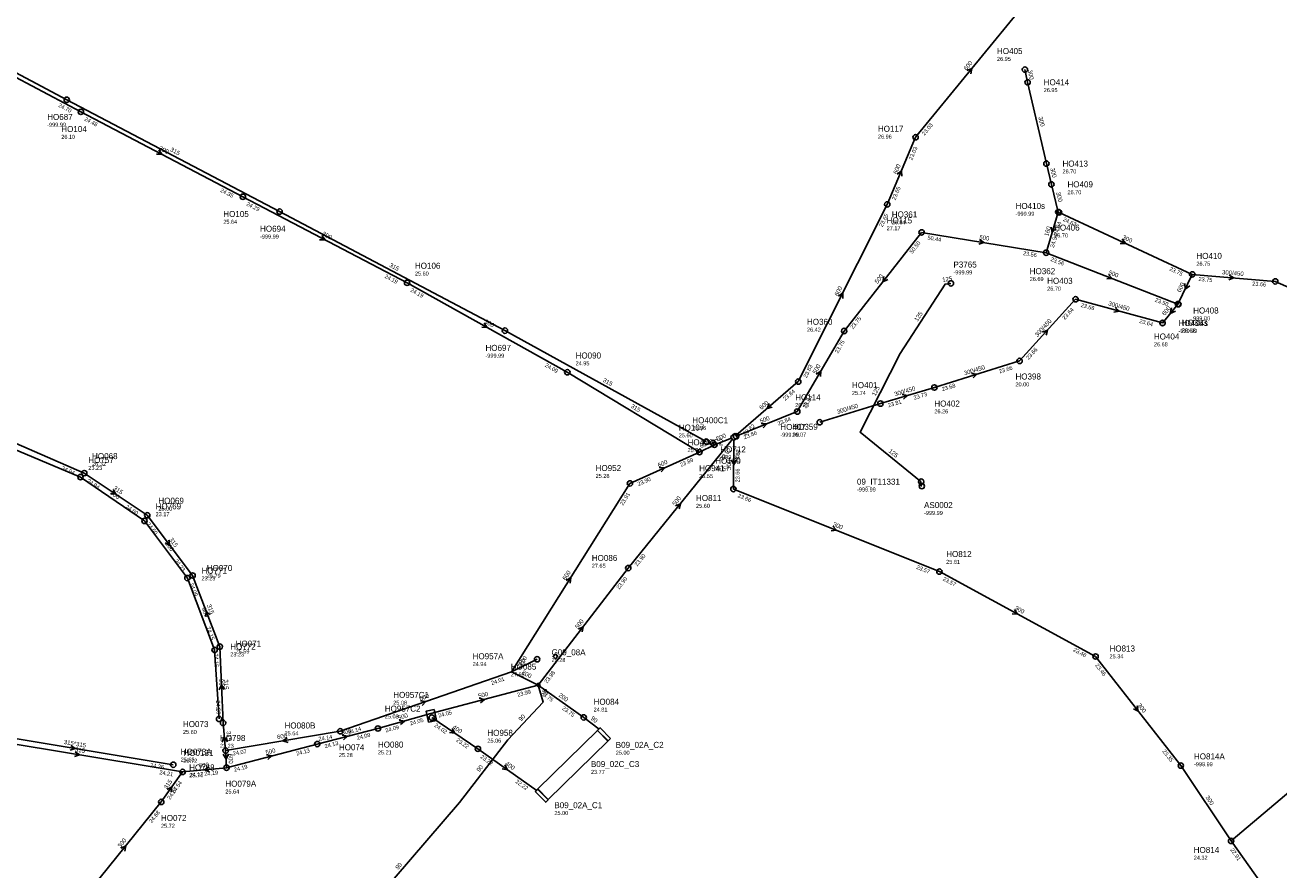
# Model space of a CAD drawing. Header units: metres. Extents: x 179992 to 198392, y 351761 to 369438.
# Tile 82 of 194: x 193270 to 193645, y 357761 to 358014. Entities that reach past the tile are written whole.
import ezdxf

# ---------------------------------------------------------------- set-up
doc = ezdxf.new("R2010")
doc.units = ezdxf.units.M

msp = doc.modelspace()

# ---------------------------------------------------------------- linework, layer by layer
at = {"layer": 'B-WE-RI-GWA-RIOOLLEIDING', "linetype": 'Continuous'}
for points in [[(193329.937, 357796.541), (193329.156, 357804.822)], [(193391.61, 357806.43), (193405.42, 357797.09)], [(193405.42, 357797.09), (193423.086, 357784.565)], [(193317.06, 357790.18), (193310.68, 357781.21)]]:
    msp.add_lwpolyline(points, dxfattribs=at)
at = {"layer": 'B-WE-RI-GWA-RIOOLLEIDING_BETON_250', "linetype": 'Continuous'}
msp.add_lwpolyline([(193665.179, 357798.559), (193630.715, 357769.539)], dxfattribs=at)
at = {"layer": 'B-WE-RI-GWA-RIOOLLEIDING_BETON_300', "linetype": 'Continuous'}
for points in [[(193237.655, 358013.531), (193286.635, 357987.628)], [(193286.635, 357987.628), (193335.097, 357962.218)], [(193335.097, 357962.218), (193384.234, 357936.493)], [(193384.234, 357936.493), (193432.157, 357909.725)], [(193241.389, 357899.693), (193287.659, 357879.551)], [(193310.68, 357781.21), (193289.504, 357754.972)]]:
    msp.add_lwpolyline(points, dxfattribs=at)
at = {"layer": 'B-WE-RI-GWA-RIOOLLEIDING_BETON_450', "linetype": 'Continuous'}
msp.add_lwpolyline([(193619.102, 357939.007), (193643.95, 357936.91)], dxfattribs=at)
at = {"layer": 'B-WE-RI-GWA-RIOOLLEIDING_BETON_500', "linetype": 'Continuous'}
for points in [[(193514.98, 357922.07), (193538.13, 357951.56)], [(193538.13, 357951.56), (193575.401, 357945.487)], [(193575.401, 357945.487), (193614.81, 357930.13)], [(193614.81, 357930.13), (193614.95, 357930.073)], [(193500.94, 357897.98), (193514.98, 357922.07)], [(193482.649, 357890.571), (193500.94, 357897.98)], [(193450.4, 357851.16), (193481.592, 357889.682)], [(193475.724, 357888.569), (193476.16, 357888.03)], [(193423.452, 357816.088), (193450.4, 357851.16)], [(193391.32, 357807.66), (193423.452, 357816.088)], [(193375.492, 357803.156), (193391.32, 357807.66)], [(193357.357, 357798.512), (193375.492, 357803.156)], [(193330.19, 357791.45), (193357.357, 357798.512)]]:
    msp.add_lwpolyline(points, dxfattribs=at)
at = {"layer": 'B-WE-RI-GWA-RIOOLLEIDING_BETON_600', "linetype": 'Continuous'}
for points in [[(193536.33, 357980.02), (193570.02, 358021.21)], [(193527.86, 357959.95), (193536.33, 357980.02)], [(193501.24, 357906.94), (193527.86, 357959.95)], [(193614.81, 357930.13), (193619.102, 357939.007)], [(193610.23, 357924.46), (193614.81, 357930.13)], [(193482.599, 357890.809), (193501.24, 357906.94)], [(193476.16, 357888.03), (193481.302, 357890.037)], [(193471.66, 357885.83), (193476.16, 357888.03)], [(193450.903, 357876.488), (193471.66, 357885.83)], [(193415.411, 357820.094), (193450.903, 357876.488)], [(193415.411, 357820.094), (193364.237, 357802.336)], [(193329.937, 357796.541), (193364.237, 357802.336)], [(193330.19, 357791.45), (193329.937, 357796.541)], [(193317.06, 357790.18), (193330.19, 357791.45)]]:
    msp.add_lwpolyline(points, dxfattribs=at)
at = {"layer": 'B-WE-RI-GWA-RIOOLLEIDING_GVK_300', "linetype": 'Continuous'}
for points in [[(193569.05, 358000.25), (193569.847, 357996.471), (193575.482, 357972.153), (193576.965, 357965.925), (193579.02, 357957.64)], [(193482.015, 357889.343), (193481.83, 357874.79)], [(193481.83, 357874.79), (193543.461, 357850.109)], [(193543.461, 357850.109), (193590.19, 357824.7)], [(193590.19, 357824.7), (193615.681, 357792.065)], [(193615.681, 357792.065), (193630.715, 357769.539)], [(193630.715, 357769.539), (193664.418, 357722.028)]]:
    msp.add_lwpolyline(points, dxfattribs=at)
at = {"layer": 'B-WE-RI-GWA-RIOOLLEIDING_GVK_450', "linetype": 'Continuous'}
msp.add_lwpolyline([(193643.95, 357936.91), (193691.138, 357916.251), (193729.063, 357900.655)], dxfattribs=at)
at = {"layer": 'B-WE-RI-GWA-RIOOLLEIDING_PVC_160', "linetype": 'Continuous'}
msp.add_lwpolyline([(193579.02, 357957.64), (193575.401, 357945.487)], dxfattribs=at)
at = {"layer": 'B-WE-RI-GWA-RIOOLLEIDING_PVC_200', "linetype": 'Continuous'}
for points in [[(193415.411, 357820.094), (193423.452, 357816.088)], [(193415.411, 357820.094), (193423.452, 357816.088)], [(193437.055, 357806.489), (193423.452, 357816.088)]]:
    msp.add_lwpolyline(points, dxfattribs=at)
at = {"layer": 'B-WE-RI-GWA-RIOOLLEIDING_PVC_315', "linetype": 'Continuous'}
for points in [[(193432.157, 357909.725), (193471.66, 357885.83)], [(193287.659, 357879.551), (193306.489, 357866.949)], [(193306.489, 357866.949), (193320.058, 357848.94)], [(193328.208, 357827.646), (193320.058, 357848.94)], [(193329.156, 357804.822), (193328.208, 357827.646)]]:
    msp.add_lwpolyline(points, dxfattribs=at)
at = {"layer": 'B-WE-RI-GWA-RIOOLPUT_INSPECTIEPUT', "linetype": 'Continuous'}
msp.add_lwpolyline([(193423.508, 357815.58), (193424.023, 357816.193), (193423.41, 357816.707), (193422.895, 357816.094), (193423.508, 357815.58)], dxfattribs=at)
at = {"layer": 'B-WE-RI-GWA-RIOOLPUT_INSPECTIEPUT'}
for centre in [(193569.05, 358000.25), (193286.64, 357987.63), (193536.33, 357980.02), (193335.1, 357962.22), (193527.86, 357959.95), (193579.02, 357957.64), (193538.13, 357951.56), (193575.4, 357945.49), (193619.1, 357939.01), (193384.23, 357936.49), (193643.95, 357936.91), (193614.81, 357930.13), (193614.95, 357930.07), (193610.23, 357924.46), (193514.98, 357922.07), (193432.16, 357909.72), (193501.24, 357906.94), (193500.94, 357897.98), (193471.66, 357885.83), (193475.72, 357888.57), (193476.16, 357888.03), (193287.66, 357879.55), (193450.9, 357876.49), (193481.83, 357874.79), (193306.49, 357866.95), (193320.06, 357848.94), (193450.4, 357851.16), (193543.46, 357850.11), (193328.21, 357827.65), (193329.16, 357804.82), (193375.49, 357803.16), (193364.24, 357802.34), (193329.94, 357796.54), (193357.36, 357798.51), (193405.42, 357797.09), (193330.19, 357791.45), (193615.68, 357792.07), (193310.68, 357781.21), (193630.71, 357769.54)]:
    msp.add_circle(centre, 0.8, dxfattribs=at)
at = {"layer": 'B-WE-RI-GWA-RIOOLPUT_OVERSTORTPUT', "linetype": 'Continuous'}
for points in [[(193480.972, 357890.42), (193481.936, 357889.271), (193483.085, 357890.235), (193482.121, 357891.384), (193480.972, 357890.42)], [(193390.587, 357805.067), (193393.006, 357805.574), (193392.319, 357808.846), (193389.901, 357808.338), (193390.587, 357805.067)], [(193422.548, 357784.354), (193425.689, 357781.132), (193426.405, 357781.83), (193423.264, 357785.052), (193422.548, 357784.354)]]:
    msp.add_lwpolyline(points, dxfattribs=at)
at = {"layer": 'B-WE-RI-GWA-RIOOLPUT_OVERSTORTPUT'}
for centre in [(193482.65, 357890.57), (193391.61, 357806.43)]:
    msp.add_circle(centre, 0.8, dxfattribs=at)
at = {"layer": 'B-WE-RI-GWA_STROMINGSRICHTING'}
for points in [[(193551.71, 357999.96), (193553.17, 358000.61), (193552.82, 357999.04)], [(193309.93, 357976.23), (193310.87, 357974.92), (193309.26, 357974.95)], [(193530.87, 357968.94), (193532.09, 357969.98), (193532.2, 357968.38)], [(193358.72, 357950.66), (193359.67, 357949.36), (193358.06, 357949.39)], [(193576.93, 357953.15), (193577.21, 357951.56), (193578.31, 357952.74)], [(193555.46, 357949.47), (193556.77, 357948.52), (193555.23, 357948.04)], [(193526.88, 357938.39), (193526.55, 357936.82), (193528.01, 357937.5)], [(193594.03, 357939), (193595.11, 357937.81), (193593.5, 357937.66)], [(193630.15, 357938.8), (193631.53, 357937.96), (193630.03, 357937.36)], [(193616.93, 357936.31), (193616.96, 357934.57), (193618.34, 357935.63)], [(193513.26, 357932.48), (193514.55, 357933.45), (193514.55, 357931.84)], [(193612.89, 357929), (193612.52, 357927.3), (193614.11, 357928.02)], [(193407.29, 357924.44), (193408.2, 357923.11), (193406.59, 357923.18)], [(193506.61, 357909.14), (193507.96, 357910.03), (193507.86, 357908.42)], [(193492.54, 357900.36), (193491.92, 357898.87), (193493.48, 357899.27)], [(193490.19, 357894.4), (193491.79, 357894.28), (193490.73, 357893.07)], [(193481.22, 357883.52), (193481.92, 357882.07), (193482.66, 357883.5)], [(193459.67, 357881.22), (193461.28, 357881.16), (193460.26, 357879.91)], [(193296.28, 357874.65), (193297.07, 357873.25), (193295.48, 357873.45)], [(193464.53, 357869.75), (193466, 357870.42), (193465.65, 357868.85)], [(193511.58, 357863.65), (193512.65, 357862.45), (193511.04, 357862.32)], [(193312.98, 357859.53), (193313.27, 357857.94), (193311.83, 357858.66)], [(193431.78, 357847.46), (193433.16, 357848.29), (193433, 357846.69)], [(193325.32, 357837.21), (193324.13, 357838.29), (193323.98, 357836.69)], [(193565.9, 357838.72), (193566.83, 357837.4), (193565.22, 357837.46)], [(193435.48, 357832.92), (193436.93, 357833.62), (193436.62, 357832.04)], [(193329.46, 357814.83), (193328.68, 357816.23), (193328.02, 357814.77)], [(193388.23, 357811.42), (193389.82, 357811.21), (193388.7, 357810.06)], [(193405.81, 357812.21), (193407.39, 357811.87), (193406.18, 357810.81)], [(193602.62, 357809.96), (193602.94, 357808.38), (193601.48, 357809.07)], [(193381.82, 357805.71), (193383.41, 357805.41), (193382.22, 357804.32)], [(193330.47, 357799.2), (193329.55, 357800.68), (193328.92, 357799.06)], [(193348.39, 357800.39), (193347.09, 357799.44), (193348.63, 357798.97)], [(193364.85, 357801.17), (193366.42, 357800.83), (193365.21, 357799.78)], [(193397.73, 357803.16), (193398.52, 357801.76), (193396.92, 357801.97)], [(193330.77, 357795.59), (193330.06, 357794), (193329.21, 357795.51)], [(193342.2, 357795.32), (193343.77, 357794.98), (193342.56, 357793.92)], [(193413.49, 357792.25), (193414.25, 357790.83), (193412.66, 357791.07)], [(193324.99, 357791.67), (193323.62, 357790.82), (193325.13, 357790.24)], [(193312.45, 357784.94), (193313.87, 357785.7), (193313.62, 357784.1)], [(193298.63, 357767.42), (193300.09, 357768.09), (193299.75, 357766.52)]]:
    msp.add_lwpolyline(points, dxfattribs=at)
at = {"layer": 'B-WE-RI-HWA-PERCEELAANSLUITLEIDING_PVC_125', "linetype": 'Continuous'}
for points in [[(193546.907, 357936.313), (193545.156, 357936.091), (193531.733, 357915.309), (193519.737, 357891.765), (193538, 357877)], [(193538, 357877), (193537.49, 357876.116), (193538.202, 357875.649)]]:
    msp.add_lwpolyline(points, dxfattribs=at)
at = {"layer": 'B-WE-RI-HWA-RIOOLPUT_INSPECTIEPUT'}
for centre in [(193546.91, 357936.31), (193538, 357877), (193538.2, 357875.65)]:
    msp.add_circle(centre, 0.8, dxfattribs=at)
at = {"layer": 'B-WE-RI-PERSLEIDING-POMPPUT', "linetype": 'Continuous'}
msp.add_lwpolyline([(193445.122, 357800.217), (193441.934, 357803.393), (193441.158, 357802.614), (193444.346, 357799.438), (193445.122, 357800.217)], dxfattribs=at)
at = {"layer": 'B-WE-RI-PERSLEIDING-POMPPUT'}
msp.add_circle((193423.12, 357823.87), 0.8, dxfattribs=at)
at = {"layer": 'B-WE-RI-PERSLEIDING-RIOOLPUT_INSPECTIEPUT', "linetype": 'Continuous'}
msp.add_lwpolyline([(193428.639, 357824.037), (193429.282, 357824.803), (193428.516, 357825.446), (193427.873, 357824.68), (193428.639, 357824.037)], dxfattribs=at)
at = {"layer": 'B-WE-RI-PERSLEIDING-RIOOLPUT_INSPECTIEPUT'}
msp.add_circle((193437.05, 357806.49), 0.8, dxfattribs=at)
at = {"layer": 'B-WE-RI-PERSLEIDING_PP_90', "linetype": 'Continuous'}
for points in [[(193423.122, 357823.867), (193415.411, 357820.094)], [(193423.452, 357816.088), (193424.88, 357811.09), (193414.367, 357799.805), (193399.927, 357780.997), (193365.709, 357741.228), (193333.837, 357701.725), (193287.459, 357647.754), (193271.014, 357631.659), (193235.451, 357582.533), (193233.86, 357580.86), (193233.43, 357579.33)]]:
    msp.add_lwpolyline(points, dxfattribs=at)
at = {"layer": 'B-WE-RI-PERSLEIDING_PVC_90', "linetype": 'Continuous'}
msp.add_lwpolyline([(193441.69, 357802.921), (193437.055, 357806.489)], dxfattribs=at)
at = {"layer": 'B-WE-RI-RESERVOIR', "linetype": 'Continuous'}
msp.add_lwpolyline([(193426.446, 357781.898), (193444.297, 357799.4), (193441.146, 357802.614), (193423.295, 357785.111), (193426.446, 357781.898)], dxfattribs=at)
at = {"layer": 'B-WE-RI-RIOOLLEIDING_BETON_300', "linetype": 'Continuous'}
msp.add_lwpolyline([(193579.271, 357957.528), (193619.102, 357939.007)], dxfattribs=at)
at = {"layer": 'B-WE-RI-RIOOLLEIDING_BETON_450', "linetype": 'Continuous'}
for points in [[(193567.45, 357913.1), (193584.21, 357931.57)], [(193584.21, 357931.57), (193610.207, 357924.466)], [(193541.95, 357905.17), (193567.45, 357913.1)], [(193525.83, 357900.37), (193541.95, 357905.17)], [(193525.83, 357900.37), (193507.67, 357894.78)]]:
    msp.add_lwpolyline(points, dxfattribs=at)
at = {"layer": 'B-WE-RI-RIOOLPUT_INSPECTIEPUT'}
for centre in [(193569.85, 357996.47), (193575.48, 357972.15), (193576.96, 357965.92), (193579.27, 357957.53), (193584.21, 357931.57), (193610.21, 357924.47), (193567.45, 357913.1), (193541.95, 357905.17), (193525.83, 357900.37), (193507.67, 357894.78), (193590.19, 357824.7)]:
    msp.add_circle(centre, 0.8, dxfattribs=at)
at = {"layer": 'B-WE-RI-SWA-RIOOLLEIDING_PP_315', "linetype": 'Continuous'}
msp.add_lwpolyline([(193255.56, 357802.04), (193314.29, 357792.33)], dxfattribs=at)
at = {"layer": 'B-WE-RI-SWA-RIOOLLEIDING_PVC_315', "linetype": 'Continuous'}
for points in [[(193241.171, 358013.119), (193282.412, 357991.234)], [(193282.412, 357991.234), (193346.097, 357957.794)], [(193346.097, 357957.794), (193413.509, 357922.171)], [(193413.509, 357922.171), (193473.722, 357888.968)]]:
    msp.add_lwpolyline(points, dxfattribs=at)
at = {"layer": 'B-WE-RI-SWA-RIOOLLEIDING_PVC_600', "linetype": 'Continuous'}
for points in [[(193238.163, 357898.718), (193286.528, 357878.358)], [(193286.528, 357878.358), (193305.657, 357865.27)], [(193305.657, 357865.27), (193318.493, 357848.155)], [(193318.493, 357848.155), (193326.631, 357826.677)], [(193326.631, 357826.677), (193327.974, 357806.038)]]:
    msp.add_lwpolyline(points, dxfattribs=at)
at = {"layer": 'B-WE-RI-SWA-RIOOLPUT_INSPECTIEPUT'}
for centre in [(193282.41, 357991.23), (193346.1, 357957.79), (193413.51, 357922.17), (193473.72, 357888.97), (193286.53, 357878.36), (193305.66, 357865.27), (193318.49, 357848.16), (193326.63, 357826.68), (193327.97, 357806.04), (193314.29, 357792.33)]:
    msp.add_circle(centre, 0.8, dxfattribs=at)
at = {"layer": 'B-WE-RI-SWA_STROMINGSRICHTING'}
msp.add_lwpolyline([(193283.62, 357798.13), (193284.92, 357797.18), (193283.39, 357796.71)], dxfattribs=at)
at = {"layer": 'B-WE-RI-VWA-RIOOLLEIDING', "linetype": 'Continuous'}
msp.add_lwpolyline([(193255.41, 357800.38), (193317.06, 357790.18)], dxfattribs=at)
at = {"layer": 'B-WE-RI-VWA-RIOOLPUT_INSPECTIEPUT'}
msp.add_circle((193317.06, 357790.18), 0.8, dxfattribs=at)
at = {"layer": 'B-WE-RI-VWA_STROMINGSRICHTING'}
msp.add_lwpolyline([(193284.93, 357796.23), (193286.23, 357795.28), (193284.7, 357794.8)], dxfattribs=at)
at = {"layer": 'B-WE-RI_STROMINGSRICHTING'}
for points in [[(193598.18, 357949.53), (193599.19, 357948.27), (193597.58, 357948.22)], [(193596.01, 357929.09), (193597.21, 357928.02), (193595.63, 357927.7)], [(193574.33, 357921.75), (193575.83, 357922.33), (193575.4, 357920.78)], [(193553.11, 357909.39), (193554.7, 357909.14), (193553.54, 357908.02)], [(193532.3, 357903.05), (193533.89, 357902.77), (193532.72, 357901.67)]]:
    msp.add_lwpolyline(points, dxfattribs=at)

# ---------------------------------------------------------------- texts
at = {"layer": 'B-WE-RI-GWA_AFM'}
for s, rotation, p in [('600', 50.72, (193551.58, 357999.9)), ('300', -78.09, (193569.89, 358000.07)), ('300', -76.95, (193573.07, 357986.02)), ('300', -27.67, (193309.85, 357976.35)), ('600', 67.12, (193530.77, 357968.87)), ('300', -76.61, (193576.62, 357970.74)), ('300', -76.07, (193578.38, 357963.47)), ('300', -27.63, (193358.66, 357950.75)), ('500', -9.25, (193555.34, 357949.55)), ('160', 73.42, (193576.02, 357950.29)), ('500', 51.87, (193524.98, 357936.08)), ('500', -21.29, (193593.94, 357939.1)), ('300/450', -4.82, (193627.97, 357939.06)), ('600', 63.34, (193513.15, 357932.38)), ('600', 64.2, (193615.58, 357933.5)), ('600', 51.07, (193610.92, 357926.55)), ('300', -29.19, (193407.22, 357924.52)), ('500', 59.77, (193506.5, 357909.08)), ('600', 40.87, (193490.24, 357898.43)), ('315', -31.17, (193450.98, 357899.26)), ('500', 22.05, (193490.05, 357894.41)), ('600', 21.32, (193477, 357889.2)), ('600', 26.05, (193472.16, 357886.95)), ('600', 24.23, (193459.54, 357881.24)), ('300', 89.27, (193481.13, 357880.51)), ('315', -33.79, (193296.22, 357874.77)), ('500', 51, (193464.41, 357869.68)), ('300', -21.82, (193511.48, 357863.76)), ('315', -53, (193312.97, 357859.66)), ('600', 57.82, (193431.67, 357847.38)), ('315', -69.06, (193324.31, 357840.03)), ('300', -28.54, (193565.83, 357838.84)), ('500', 52.46, (193435.35, 357832.85)), ('200', -26.48, (193418.39, 357819.48)), ('200', -26.48, (193418.39, 357819.48)), ('315', -87.62, (193329.4, 357817.81)), ('600', 19.14, (193388.1, 357811.46)), ('500', 14.7, (193405.68, 357812.22)), ('200', -35.21, (193429.42, 357812.82)), ('500', 15.88, (193381.69, 357805.72)), ('300', -52.01, (193602.6, 357810.07)), ('400', -34.07, (193397.66, 357803.27)), ('315', -84.61, (193330.18, 357802.32)), ('600', 9.59, (193345.43, 357799.96)), ('500', 14.36, (193364.71, 357801.22)), ('500', 14.57, (193342.07, 357795.32)), ('600', 5.52, (193322, 357791.43)), ('600', -87.15, (193330.76, 357795.6)), ('400', -35.34, (193413.44, 357792.36)), ('315', 54.58, (193312.33, 357784.86)), ('300', -56.28, (193622.99, 357782.56)), ('300', 51.09, (193298.5, 357767.36))]:
    msp.add_text(s, height=1.3, rotation=rotation, dxfattribs=at).set_placement(p)
at = {"layer": 'B-WE-RI-GWA_BOB'}
for s, rotation, p in [('24.70', -27.87, (193279.78, 357989.22)), ('24.48', -27.67, (193287.57, 357985.11)), ('23.03', 50.72, (193538.99, 357980.43)), ('23.03', 67.12, (193535.34, 357973.06)), ('24.35', -27.67, (193328.24, 357963.78)), ('23.65', 67.12, (193530.3, 357961.09)), ('24.29', -27.63, (193336.03, 357959.7)), ('23.65', 63.34, (193526.42, 357953.07)), ('24.64', 73.42, (193578.8, 357950.61)), ('50.44', -9.25, (193539.81, 357949.46)), ('24.54', 73.42, (193577.7, 357946.89)), ('50.50', 51.87, (193535.35, 357945.1)), ('23.56', -9.25, (193568.4, 357944.8)), ('23.56', -21.29, (193576.61, 357943.08)), ('24.19', -27.63, (193377.37, 357938.05)), ('24.19', -29.19, (193385.1, 357933.95)), ('23.75', -4.82, (193620.94, 357937.05)), ('23.66', -4.82, (193637.02, 357935.69)), ('23.50', -21.29, (193607.82, 357930.92)), ('23.75', 51.87, (193517.63, 357922.53)), ('23.75', 59.77, (193513.11, 357915.29)), ('24.09', -29.19, (193425.34, 357911.47)), ('23.83', 63.34, (193503.75, 357907.92)), ('23.84', 40.87, (193497.28, 357901.13)), ('23.84', 59.77, (193503.5, 357898.8)), ('23.82', 40.87, (193485.29, 357890.76)), ('23.84', 22.05, (193495.31, 357893.76)), ('23.86', 22.05, (193485.18, 357889.65)), ('23.82', 51, (193478.71, 357883.26)), ('23.82', 89.27, (193483.73, 357882.52)), ('23.89', 24.23, (193466.2, 357881.4)), ('24.94', -23.52, (193280.71, 357880.61)), ('23.90', 24.23, (193453.47, 357875.67)), ('23.66', 89.27, (193483.66, 357876.77)), ('24.94', -33.79, (193288.32, 357876.94)), ('23.91', 57.82, (193448.8, 357869.77)), ('23.66', -21.82, (193483.02, 357872.38)), ('24.60', -33.79, (193299.84, 357869.24)), ('24.60', -53, (193306.25, 357864.27)), ('24.23', -53, (193314.53, 357853.29)), ('23.90', 51, (193453.06, 357851.58)), ('23.90', 52.46, (193447.68, 357844.67)), ('23.57', -21.82, (193536.48, 357850.97)), ('23.57', -28.54, (193544.36, 357847.57)), ('24.09', -69.06, (193319.09, 357846.43)), ('24.15', -69.06, (193324.1, 357833.35)), ('23.46', -28.54, (193583.36, 357826.37)), ('24.15', -87.62, (193326.49, 357825.57)), ('24.00', 57.82, (193418, 357820.83)), ('23.46', -52.01, (193590, 357822.02)), ('24.01', 19.14, (193409.58, 357816.16)), ('23.98', 52.46, (193426.1, 357816.58)), ('23.99', 14.7, (193417.33, 357812.62)), ('24.20', -87.62, (193327.08, 357811.54)), ('23.75', -35.21, (193424.05, 357813.46)), ('24.05', 14.7, (193393.71, 357806.43)), ('23.75', -35.21, (193430.46, 357808.94)), ('24.14', 19.14, (193366.72, 357801.29)), ('24.09', 15.88, (193377.91, 357801.97)), ('24.05', 15.88, (193385.27, 357804.07)), ('24.02', -34.07, (193392.26, 357803.82)), ('24.14', 9.59, (193357.83, 357799.43)), ('24.09', 14.36, (193369.35, 357799.73)), ('23.22', -34.07, (193398.78, 357799.41)), ('24.07', 9.59, (193332.21, 357795.1)), ('24.13', 14.57, (193351.23, 357795.06)), ('24.13', 14.36, (193359.74, 357797.26)), ('23.35', -52.01, (193610.08, 357796.32)), ('24.19', 14.57, (193332.58, 357790.21)), ('23.22', -35.34, (193406.01, 357794.46)), ('24.17', 5.52, (193319.22, 357788.58)), ('24.19', 5.52, (193323.59, 357789)), ('24.67', 54.58, (193313.31, 357781.8)), ('24.54', 54.58, (193314.59, 357783.6)), ('22.22', -35.34, (193416.5, 357787.03)), ('24.68', 51.09, (193307.81, 357774.79)), ('22.91', -54.65, (193630.4, 357766.87))]:
    msp.add_text(s, height=1.2, rotation=rotation, dxfattribs=at).set_placement(p)
at = {"layer": 'B-WE-RI-GWA_PUTDEKSELNIVEAU'}
for s, p in [('26.95', (193560.69, 358002.87)), ('26.10', (193280.78, 357979.55)), ('26.96', (193525.06, 357979.62)), ('25.64', (193329.24, 357954.14)), ('27.17', (193527.69, 357952.21)), ('26.84', (193529.21, 357954)), ('26.70', (193577.78, 357950.06)), ('26.75', (193620.34, 357941.6)), ('25.60', (193386.56, 357938.65)), ('26.69', (193570.48, 357937.03)), ('999.00', (193619.37, 357925.26)), ('26.42', (193503.85, 357921.88)), ('26.68', (193615.97, 357921.63)), ('26.68', (193607.62, 357917.49)), ('24.95', (193434.63, 357911.8)), ('26.25', (193500.32, 357899.29)), ('25.56', (193469.55, 357892.44)), ('25.60', (193465.5, 357890.26)), ('26.07', (193499.46, 357890.47)), ('25.56', (193468.12, 357885.83)), ('26.32', (193289.99, 357881.71)), ('25.28', (193440.62, 357878.13)), ('25.55', (193471.58, 357878.09)), ('25.57', (193476.41, 357880.3)), ('26.00', (193309.82, 357868.36)), ('25.60', (193470.65, 357869.17)), ('27.65', (193439.47, 357851.24)), ('25.61', (193545.49, 357852.42)), ('25.79', (193324.3, 357848.25)), ('25.59', (193332.92, 357825.62)), ('27.65', (193415.25, 357818.74)), ('25.08', (193380.08, 357810.28)), ('25.08', (193377.55, 357806.17)), ('25.60', (193317.17, 357801.55)), ('25.64', (193347.56, 357801.13)), ('25.06', (193408.24, 357798.93)), ('25.21', (193375.49, 357795.42)), ('25.65', (193316.51, 357793.27)), ('25.28', (193363.82, 357794.61)), ('-999.99', (193619.61, 357791.88)), ('25.64', (193329.86, 357783.72)), ('25.00', (193428.28, 357777.29)), ('25.72', (193310.6, 357773.47)), ('24.32', (193619.54, 357763.91))]:
    msp.add_text(s, height=1.2, dxfattribs=at).set_placement(p)
at = {"layer": 'B-WE-RI-GWA_PUTNUMMER'}
for s, p in [('HO405', (193560.69, 358004.91)), ('HO104', (193280.78, 357981.59)), ('HO117', (193525.06, 357981.66)), ('HO105', (193329.24, 357956.18)), ('HO361', (193529.21, 357956.04)), ('HO115', (193527.69, 357954.25)), ('HO406', (193577.78, 357952.1)), ('HO106', (193386.56, 357940.69)), ('HO410', (193620.34, 357943.64)), ('HO362', (193570.48, 357939.07)), ('HO408', (193619.37, 357927.3)), ('HO360', (193503.85, 357923.92)), ('HO363', (193615.97, 357923.67)), ('HO404', (193607.62, 357919.53)), ('HO090', (193434.63, 357913.84)), ('HO114', (193500.32, 357901.33)), ('HO107', (193465.5, 357892.3)), ('HO400C1', (193469.55, 357894.48)), ('HO359', (193499.46, 357892.51)), ('HO400C2', (193468.12, 357887.87)), ('HO068', (193289.99, 357883.75)), ('HO110', (193476.41, 357882.34)), ('HO952', (193440.62, 357880.17)), ('HO941', (193471.58, 357880.13)), ('HO069', (193309.82, 357870.4)), ('HO811', (193470.65, 357871.21)), ('HO812', (193545.49, 357854.46)), ('HO070', (193324.3, 357850.29)), ('HO086', (193439.47, 357853.28)), ('HO071', (193332.92, 357827.66)), ('HO085', (193415.25, 357820.78)), ('HO957C1', (193380.08, 357812.32)), ('HO957C2', (193377.55, 357808.21)), ('HO073', (193317.17, 357803.59)), ('HO080B', (193347.56, 357803.17)), ('HO958', (193408.24, 357800.97)), ('HO073A', (193316.51, 357795.31)), ('HO074', (193363.82, 357796.65)), ('HO080', (193375.49, 357797.46)), ('HO814A', (193619.61, 357793.92)), ('HO079A', (193329.86, 357785.76)), ('B09_02A_C1', (193428.28, 357779.33)), ('HO072', (193310.6, 357775.51)), ('HO814', (193619.54, 357765.95))]:
    msp.add_text(s, height=1.8, dxfattribs=at).set_placement(p)
at = {"layer": 'B-WE-RI-HWA_AFM'}
for rotation, p in [(7.23, (193544.39, 357936.77)), (57.14, (193536.94, 357924.8)), (63, (193524.34, 357902.51)), (-38.95, (193528.15, 357885.95))]:
    msp.add_text('125', height=1.3, rotation=rotation, dxfattribs=at).set_placement(p)
at = {"layer": 'B-WE-RI-HWA_PUTDEKSELNIVEAU'}
for p in [(193547.66, 357939.01), (193518.8, 357874.06), (193538.87, 357867.06)]:
    msp.add_text('-999.99', height=1.2, dxfattribs=at).set_placement(p)
at = {"layer": 'B-WE-RI-HWA_PUTNUMMER'}
for s, p in [('P3765', (193547.66, 357941.05)), ('09_IT11331', (193518.8, 357876.1)), ('AS0002', (193538.87, 357869.1))]:
    msp.add_text(s, height=1.8, dxfattribs=at).set_placement(p)
at = {"layer": 'B-WE-RI-PERSLEIDING_AFM'}
for rotation, p in [(26.07, (193417.99, 357822.2)), (-74.05, (193424.64, 357814.81)), (47.03, (193418.35, 357805.22)), (-37.59, (193439.02, 357805.96)), (52.48, (193405.88, 357790.07)), (49.29, (193381.55, 357760.85))]:
    msp.add_text('90', height=1.3, rotation=rotation, dxfattribs=at).set_placement(p)
at = {"layer": 'B-WE-RI-PERSLEIDING_PUTDEKSELNIVEAU'}
for s, p in [('24.94', (193403.82, 357821.84)), ('25.28', (193427.44, 357823.03)), ('24.81', (193440.01, 357808.23)), ('25.00', (193446.64, 357795.33))]:
    msp.add_text(s, height=1.2, dxfattribs=at).set_placement(p)
at = {"layer": 'B-WE-RI-PERSLEIDING_PUTNUMMER'}
for s, p in [('G09_08A', (193427.44, 357825.07)), ('HO957A', (193403.82, 357823.88)), ('HO084', (193440.01, 357810.27)), ('B09_02A_C2', (193446.64, 357797.37))]:
    msp.add_text(s, height=1.8, dxfattribs=at).set_placement(p)
at = {"layer": 'B-WE-RI-SWA_AFM'}
for s, rotation, p in [('315', -27.7, (193313.24, 357975.91)), ('315', -27.85, (193378.79, 357941.38)), ('315', -28.87, (193442.63, 357907)), ('900', -34.38, (193295.25, 357873.33)), ('900', -53.13, (193311.76, 357858.44)), ('900', -69.25, (193322.75, 357839.15)), ('900', -86.28, (193327.98, 357817.96)), ('315*315', -9.39, (193281.46, 357798.55))]:
    msp.add_text(s, height=1.3, rotation=rotation, dxfattribs=at).set_placement(p)
at = {"layer": 'B-WE-RI-SWA_BOB'}
msp.add_text('24.26', height=1.2, rotation=-9.39, dxfattribs=at).set_placement((193307.29, 357791.66))
at = {"layer": 'B-WE-RI-SWA_PUTDEKSELNIVEAU'}
for s, p in [('-999.99', (193276.56, 357983.16)), ('-999.99', (193340.24, 357949.72)), ('-999.99', (193407.66, 357914.09)), ('-999.99', (193477.92, 357883.7)), ('23.23', (193288.86, 357880.52)), ('23.17', (193308.99, 357866.68)), ('23.23', (193322.73, 357847.47)), ('23.23', (193331.33, 357824.73)), ('23.23', (193328.23, 357797.4)), ('25.74', (193319.02, 357788.56))]:
    msp.add_text(s, height=1.2, dxfattribs=at).set_placement(p)
at = {"layer": 'B-WE-RI-SWA_PUTNUMMER'}
for s, p in [('HO687', (193276.56, 357985.2)), ('HO694', (193340.24, 357951.76)), ('HO697', (193407.66, 357916.13)), ('HO712', (193477.92, 357885.74)), ('HO757', (193288.86, 357882.56)), ('HO769', (193308.99, 357868.72)), ('HO771', (193322.73, 357849.51)), ('HO772', (193331.33, 357826.77)), ('HO798', (193328.23, 357799.44)), ('HO768', (193319.02, 357790.6))]:
    msp.add_text(s, height=1.8, dxfattribs=at).set_placement(p)
at = {"layer": 'B-WE-RI-VWA_AFM'}
msp.add_text('315', height=1.3, rotation=-9.39, dxfattribs=at).set_placement((193284.81, 357796.3))
at = {"layer": 'B-WE-RI-VWA_BOB'}
msp.add_text('24.21', height=1.2, rotation=-9.39, dxfattribs=at).set_placement((193310.06, 357789.51))
at = {"layer": 'B-WE-RI-VWA_PUTDEKSELNIVEAU'}
msp.add_text('25.72', height=1.2, dxfattribs=at).set_placement((193317.31, 357792.93))
at = {"layer": 'B-WE-RI-VWA_PUTNUMMER'}
msp.add_text('HO0131', height=1.8, dxfattribs=at).set_placement((193317.31, 357794.97))
at = {"layer": 'B-WE-RI_AFM'}
for s, rotation, p in [('300', -24.94, (193598.09, 357949.64)), ('300/450', -15.28, (193593.89, 357929.75)), ('300/450', 47.78, (193572.8, 357920.18)), ('300/450', 17.27, (193551, 357908.78)), ('300/450', 16.58, (193530.18, 357902.5)), ('300/450', 17.11, (193513.04, 357897.25))]:
    msp.add_text(s, height=1.3, rotation=rotation, dxfattribs=at).set_placement(p)
at = {"layer": 'B-WE-RI_BOB'}
for s, rotation, p in [('24.63', -24.94, (193580.33, 357955.05)), ('23.75', -24.94, (193612.18, 357940.24)), ('23.64', 47.78, (193580.97, 357925.32)), ('23.66', -15.28, (193585.66, 357929.31)), ('23.64', -15.28, (193603.17, 357924.52)), ('23.66', 47.78, (193570.13, 357913.37)), ('23.66', 17.27, (193561.49, 357909.36)), ('23.68', 17.27, (193544.39, 357904.05)), ('23.81', 16.58, (193528.26, 357899.22)), ('23.73', 16.58, (193535.95, 357901.5))]:
    msp.add_text(s, height=1.2, rotation=rotation, dxfattribs=at).set_placement(p)
at = {"layer": 'B-WE-RI_PUTDEKSELNIVEAU'}
for s, p in [('26.95', (193574.65, 357993.53)), ('26.70', (193580.28, 357969.21)), ('26.70', (193581.77, 357962.98)), ('-999.99', (193566.25, 357956.54)), ('26.70', (193575.69, 357934.14)), ('-999.99', (193615.01, 357921.52)), ('20.00', (193566.21, 357905.52)), ('25.74', (193517.31, 357902.94)), ('26.26', (193541.95, 357897.43)), ('-999.99', (193495.88, 357890.44)), ('25.34', (193594.35, 357824.16)), ('23.77', (193439.22, 357789.59))]:
    msp.add_text(s, height=1.2, dxfattribs=at).set_placement(p)
at = {"layer": 'B-WE-RI_PUTNUMMER'}
for s, p in [('HO414', (193574.65, 357995.57)), ('HO413', (193580.28, 357971.25)), ('HO409', (193581.77, 357965.03)), ('HO410s', (193566.25, 357958.58)), ('HO403', (193575.69, 357936.18)), ('HO404s', (193615.01, 357923.57)), ('HO398', (193566.21, 357907.56)), ('HO401', (193517.31, 357904.98)), ('HO402', (193541.95, 357899.47)), ('HO407', (193495.88, 357892.48)), ('HO813', (193594.35, 357826.2)), ('B09_02C_C3', (193439.22, 357791.63))]:
    msp.add_text(s, height=1.8, dxfattribs=at).set_placement(p)

doc.saveas('drawing.dxf')
